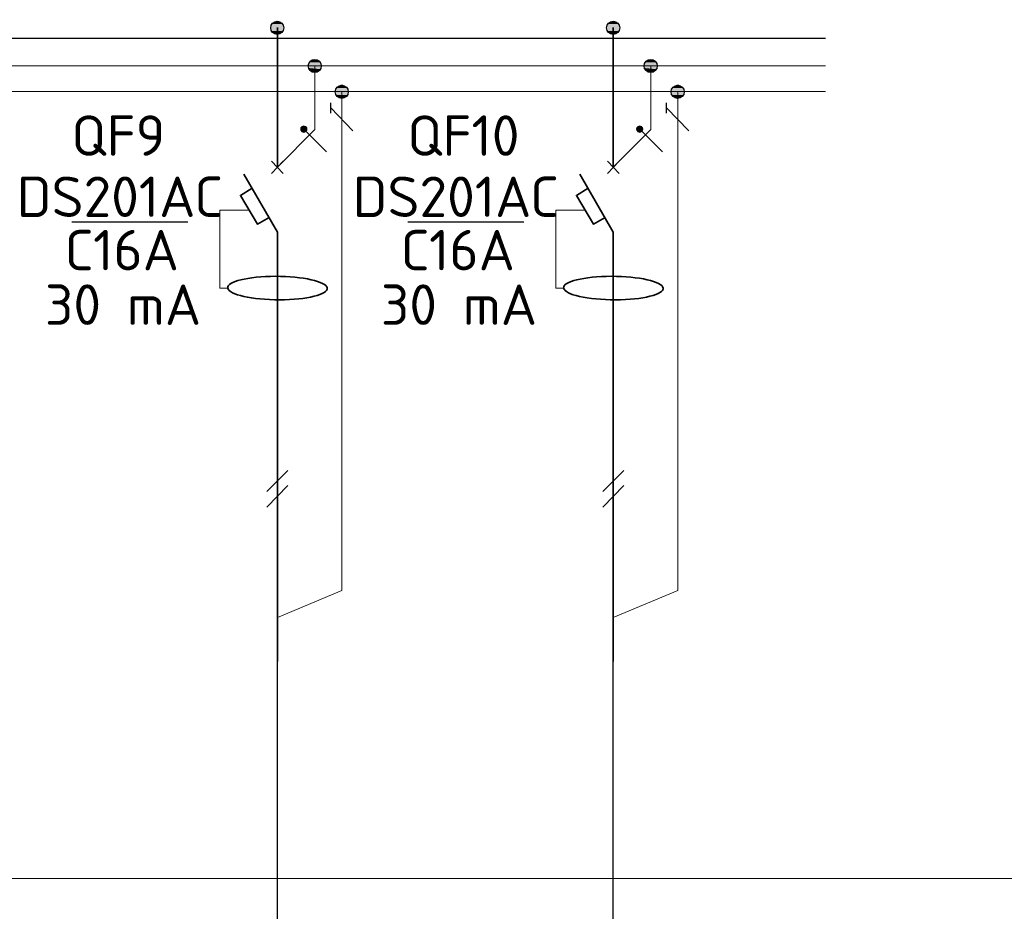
# Model space of a CAD drawing. Header units: millimetres. Extents: x 1114507 to 93926427, y 174473 to 817039.
# Tile 36 of 256: x 1355811 to 1362924, y 772269 to 778708. Entities that reach past the tile are written whole.
import ezdxf

# ---------------------------------------------------------------- set-up
doc = ezdxf.new("R2010")
doc.units = ezdxf.units.MM
doc.layers.add('PDF4_Geometry', color=7, linetype='Continuous')
doc.layers.add('PDF4_Text', color=7, linetype='Continuous')
doc.layers.add('PDF4_Solid Fills', color=7, linetype='Continuous', true_color=0xdd0000)
doc.styles.add('ISOCPEUR 1', font='isocpeur.TTF')
doc.styles.add('PDF ISOCPEUR', font='isocpeur.TTF')

msp = doc.modelspace()

# ---------------------------------------------------------------- linework, layer by layer
at = {"layer": 'PDF4_Geometry', "lineweight": 25}
msp.add_line((1347587.7, 778574.7, 0), (1361631.1, 778574.7, 0), dxfattribs=at)
at = {"layer": 'PDF4_Geometry', "lineweight": 18, "elevation": 0}
msp.add_lwpolyline([(1372854.6, 783538.5), (1372854.6, 772505.5), (1335313.7, 772505.5), (1335313.7, 783538.5)], close=True, dxfattribs=at)
at = {"layer": 'PDF4_Geometry', "lineweight": 35, "elevation": 0}
for points in [[(1357672, 777642.9), (1357672, 778650.9)], [(1360098.9, 777642.9), (1360098.9, 778650.9)], [(1357629.7, 777596.3), (1357714.4, 777685.3)], [(1357714.4, 777596.3), (1357629.7, 777685.3)], [(1360056.5, 777596.3), (1360141.2, 777685.3)], [(1360141.2, 777596.3), (1360056.5, 777685.3)], [(1357672, 777172.8), (1357430.6, 777592.1)], [(1360098.9, 777172.8), (1359857.5, 777592.1)], [(1357489.9, 777490.4), (1357405.2, 777439.6), (1357528, 777232.1), (1357612.8, 777278.7)], [(1359916.8, 777490.4), (1359832.1, 777439.6), (1359954.9, 777232.1), (1360039.6, 777278.7)], [(1357672, 774072.5), (1357672, 777172.8)], [(1360098.9, 774072.5), (1360098.9, 777172.8)]]:
    msp.add_lwpolyline(points, dxfattribs=at)
at = {"layer": 'PDF4_Geometry', "lineweight": 9, "elevation": 0}
for points in [[(1361631.1, 778375.6), (1347587.7, 778375.6), (1336266.7, 778375.6)], [(1357943.1, 778375.6), (1357943.1, 777914), (1357672, 777642.9)], [(1360370, 778375.6), (1360370, 777914), (1360098.9, 777642.9)], [(1361631.1, 778189.3), (1336266.7, 778189.3)], [(1358137.9, 778189.3), (1358137.9, 774585), (1357672, 774390.2)], [(1360564.8, 778189.3), (1360564.8, 774585), (1360098.9, 774390.2)]]:
    msp.add_lwpolyline(points, dxfattribs=at)
at = {"layer": 'PDF4_Geometry', "lineweight": 25, "elevation": 0}
for points in [[(1358057.5, 778032.6), (1358057.5, 778108.8)], [(1358218.4, 777905.5), (1358057.5, 778070.7)], [(1360484.3, 778032.6), (1360484.3, 778108.8)], [(1360645.3, 777905.5), (1360484.3, 778070.7)], [(1358027.8, 777753), (1357862.6, 777918.2)], [(1360454.7, 777753), (1360289.5, 777918.2)], [(1357026.2, 777244.8), (1356187.6, 777244.8)], [(1359453, 777244.8), (1358614.4, 777244.8)], [(1357595.8, 775300.8), (1357748.3, 775453.2)], [(1360022.7, 775300.8), (1360175.1, 775453.2)], [(1357595.8, 775186.4), (1357748.3, 775343.1)], [(1360022.7, 775186.4), (1360175.1, 775343.1)]]:
    msp.add_lwpolyline(points, dxfattribs=at)
for points in [[(1357862.6, 777939.4), (1357849.9, 777935.2), (1357841.5, 777926.7), (1357841.5, 777909.7), (1357849.9, 777901.3), (1357862.6, 777897), (1357875.3, 777901.3), (1357883.8, 777909.7), (1357883.8, 777926.7), (1357875.3, 777935.2)], [(1360289.5, 777939.4), (1360276.8, 777935.2), (1360268.3, 777926.7), (1360268.3, 777909.7), (1360276.8, 777901.3), (1360289.5, 777897), (1360302.2, 777901.3), (1360310.7, 777909.7), (1360310.7, 777926.7), (1360302.2, 777935.2)], [(1357748.3, 775343.1), (1357595.8, 775186.4)], [(1360175.1, 775343.1), (1360022.7, 775186.4)]]:
    msp.add_lwpolyline(points, close=True, dxfattribs=at)
at = {"layer": 'PDF4_Geometry', "lineweight": 20, "elevation": 0}
for points in [[(1357307.8, 776770.4), (1357257, 776770.4), (1357257, 777333.7), (1357468.8, 777333.7)], [(1359734.7, 776770.4), (1359683.8, 776770.4), (1359683.8, 777333.7), (1359895.6, 777333.7)]]:
    msp.add_lwpolyline(points, dxfattribs=at)
at = {"layer": 'PDF4_Geometry', "lineweight": 30, "elevation": 0}
for points in [[(1357672, 768333.7), (1357672, 774369)], [(1360098.9, 768333.7), (1360098.9, 774369)]]:
    msp.add_lwpolyline(points, dxfattribs=at)
at = {"layer": 'PDF4_Geometry', "lineweight": 30}
for centre in [(1357671.2, 778649.2, 0), (1360098.1, 778649.2, 0), (1357942.3, 778373.9, 0), (1360369.1, 778373.9, 0), (1358137.1, 778187.5, 0), (1360564, 778187.5, 0)]:
    msp.add_circle(centre, 47.4, dxfattribs=at)
at = {"layer": 'PDF4_Geometry', "lineweight": 35}
for centre in [(1357672.8, 776770, 0), (1360099.6, 776770, 0)]:
    msp.add_ellipse(centre, major_axis=(-359.6, 3.2), ratio=0.236038, start_param=3.184456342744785, end_param=9.467641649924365, dxfattribs=at)
at = {"layer": 'PDF4_Solid Fills', "transparency": 33554559}
for points in [[(1357638.2, 778680.6, 0), (1357714.4, 778676.3, 0), (1357629.7, 778676.3, 0)], [(1357642.4, 778689, 0), (1357710.2, 778680.6, 0), (1357638.2, 778680.6, 0)], [(1357638.2, 778680.6, 0), (1357710.2, 778680.6, 0), (1357714.4, 778676.3, 0)], [(1357650.9, 778693.3, 0), (1357701.7, 778689, 0), (1357642.4, 778689, 0)], [(1357642.4, 778689, 0), (1357701.7, 778689, 0), (1357710.2, 778680.6, 0)], [(1357659.3, 778697.5, 0), (1357693.2, 778693.3, 0), (1357650.9, 778693.3, 0)], [(1357650.9, 778693.3, 0), (1357693.2, 778693.3, 0), (1357701.7, 778689, 0)], [(1357659.3, 778697.5, 0), (1357684.8, 778697.5, 0), (1357693.2, 778693.3, 0)], [(1360065, 778680.6, 0), (1360141.2, 778676.3, 0), (1360056.5, 778676.3, 0)], [(1360069.2, 778689, 0), (1360137, 778680.6, 0), (1360065, 778680.6, 0)], [(1360065, 778680.6, 0), (1360137, 778680.6, 0), (1360141.2, 778676.3, 0)], [(1360077.7, 778693.3, 0), (1360128.5, 778689, 0), (1360069.2, 778689, 0)], [(1360069.2, 778689, 0), (1360128.5, 778689, 0), (1360137, 778680.6, 0)], [(1360086.2, 778697.5, 0), (1360120.1, 778693.3, 0), (1360077.7, 778693.3, 0)], [(1360077.7, 778693.3, 0), (1360120.1, 778693.3, 0), (1360128.5, 778689, 0)], [(1360086.2, 778697.5, 0), (1360111.6, 778697.5, 0), (1360120.1, 778693.3, 0)], [(1357629.7, 778676.3, 0), (1357718.6, 778667.9, 0), (1357625.5, 778667.9, 0)], [(1357625.5, 778667.9, 0), (1357718.6, 778659.4, 0), (1357625.5, 778659.4, 0)], [(1357625.5, 778667.9, 0), (1357718.6, 778667.9, 0), (1357718.6, 778659.4, 0)], [(1357625.5, 778659.4, 0), (1357718.6, 778650.9, 0), (1357625.5, 778650.9, 0)], [(1357625.5, 778659.4, 0), (1357718.6, 778659.4, 0), (1357718.6, 778650.9, 0)], [(1357625.5, 778650.9, 0), (1357718.6, 778638.2, 0), (1357625.5, 778638.2, 0)], [(1357625.5, 778650.9, 0), (1357718.6, 778650.9, 0), (1357718.6, 778638.2, 0)], [(1357625.5, 778638.2, 0), (1357718.6, 778629.7, 0), (1357625.5, 778629.7, 0)], [(1357625.5, 778638.2, 0), (1357718.6, 778638.2, 0), (1357718.6, 778629.7, 0)], [(1357625.5, 778629.7, 0), (1357714.4, 778625.5, 0), (1357629.7, 778625.5, 0)], [(1357625.5, 778629.7, 0), (1357718.6, 778629.7, 0), (1357714.4, 778625.5, 0)], [(1357629.7, 778676.3, 0), (1357714.4, 778676.3, 0), (1357718.6, 778667.9, 0)], [(1357629.7, 778625.5, 0), (1357710.2, 778617, 0), (1357638.2, 778617, 0)], [(1357629.7, 778625.5, 0), (1357714.4, 778625.5, 0), (1357710.2, 778617, 0)], [(1357638.2, 778617, 0), (1357701.7, 778608.6, 0), (1357642.4, 778608.6, 0)], [(1357638.2, 778617, 0), (1357710.2, 778617, 0), (1357701.7, 778608.6, 0)], [(1360056.5, 778676.3, 0), (1360145.5, 778667.9, 0), (1360052.3, 778667.9, 0)], [(1360052.3, 778667.9, 0), (1360145.5, 778659.4, 0), (1360052.3, 778659.4, 0)], [(1360052.3, 778667.9, 0), (1360145.5, 778667.9, 0), (1360145.5, 778659.4, 0)], [(1360052.3, 778659.4, 0), (1360145.5, 778650.9, 0), (1360052.3, 778650.9, 0)], [(1360052.3, 778659.4, 0), (1360145.5, 778659.4, 0), (1360145.5, 778650.9, 0)], [(1360052.3, 778650.9, 0), (1360145.5, 778638.2, 0), (1360052.3, 778638.2, 0)], [(1360052.3, 778650.9, 0), (1360145.5, 778650.9, 0), (1360145.5, 778638.2, 0)], [(1360052.3, 778638.2, 0), (1360145.5, 778629.7, 0), (1360052.3, 778629.7, 0)], [(1360052.3, 778638.2, 0), (1360145.5, 778638.2, 0), (1360145.5, 778629.7, 0)], [(1360052.3, 778629.7, 0), (1360141.2, 778625.5, 0), (1360056.5, 778625.5, 0)], [(1360052.3, 778629.7, 0), (1360145.5, 778629.7, 0), (1360141.2, 778625.5, 0)], [(1360056.5, 778676.3, 0), (1360141.2, 778676.3, 0), (1360145.5, 778667.9, 0)], [(1360056.5, 778625.5, 0), (1360137, 778617, 0), (1360065, 778617, 0)], [(1360056.5, 778625.5, 0), (1360141.2, 778625.5, 0), (1360137, 778617, 0)], [(1360065, 778617, 0), (1360128.5, 778608.6, 0), (1360069.2, 778608.6, 0)], [(1360065, 778617, 0), (1360137, 778617, 0), (1360128.5, 778608.6, 0)], [(1357642.4, 778608.6, 0), (1357693.2, 778604.3, 0), (1357650.9, 778604.3, 0)], [(1357642.4, 778608.6, 0), (1357701.7, 778608.6, 0), (1357693.2, 778604.3, 0)], [(1357659.3, 778604.3, 0), (1357676.3, 778600.1, 0), (1357667.8, 778600.1, 0)], [(1357659.3, 778604.3, 0), (1357684.8, 778604.3, 0), (1357676.3, 778600.1, 0)], [(1360069.2, 778608.6, 0), (1360120.1, 778604.3, 0), (1360077.7, 778604.3, 0)], [(1360069.2, 778608.6, 0), (1360128.5, 778608.6, 0), (1360120.1, 778604.3, 0)], [(1360086.2, 778604.3, 0), (1360103.1, 778600.1, 0), (1360094.7, 778600.1, 0)], [(1360086.2, 778604.3, 0), (1360111.6, 778604.3, 0), (1360103.1, 778600.1, 0)], [(1357909.2, 778409.5, 0), (1357985.5, 778401, 0), (1357900.8, 778401, 0)], [(1357900.8, 778401, 0), (1357989.7, 778392.6, 0), (1357900.8, 778392.6, 0)], [(1357900.8, 778401, 0), (1357985.5, 778401, 0), (1357989.7, 778392.6, 0)], [(1357913.5, 778413.7, 0), (1357981.2, 778409.5, 0), (1357909.2, 778409.5, 0)], [(1357909.2, 778409.5, 0), (1357981.2, 778409.5, 0), (1357985.5, 778401, 0)], [(1357921.9, 778418, 0), (1357972.8, 778413.7, 0), (1357913.5, 778413.7, 0)], [(1357913.5, 778413.7, 0), (1357972.8, 778413.7, 0), (1357981.2, 778409.5, 0)], [(1357930.4, 778422.2, 0), (1357964.3, 778418, 0), (1357921.9, 778418, 0)], [(1357921.9, 778418, 0), (1357964.3, 778418, 0), (1357972.8, 778413.7, 0)], [(1357930.4, 778422.2, 0), (1357955.8, 778422.2, 0), (1357964.3, 778418, 0)], [(1360336.1, 778409.5, 0), (1360412.3, 778401, 0), (1360327.6, 778401, 0)], [(1360327.6, 778401, 0), (1360416.5, 778392.6, 0), (1360327.6, 778392.6, 0)], [(1360327.6, 778401, 0), (1360412.3, 778401, 0), (1360416.5, 778392.6, 0)], [(1360340.3, 778413.7, 0), (1360408.1, 778409.5, 0), (1360336.1, 778409.5, 0)], [(1360336.1, 778409.5, 0), (1360408.1, 778409.5, 0), (1360412.3, 778401, 0)], [(1360348.8, 778418, 0), (1360399.6, 778413.7, 0), (1360340.3, 778413.7, 0)], [(1360340.3, 778413.7, 0), (1360399.6, 778413.7, 0), (1360408.1, 778409.5, 0)], [(1360357.3, 778422.2, 0), (1360391.1, 778418, 0), (1360348.8, 778418, 0)], [(1360348.8, 778418, 0), (1360391.1, 778418, 0), (1360399.6, 778413.7, 0)], [(1360357.3, 778422.2, 0), (1360382.7, 778422.2, 0), (1360391.1, 778418, 0)], [(1357900.8, 778392.6, 0), (1357989.7, 778384.1, 0), (1357896.5, 778384.1, 0)], [(1357896.5, 778384.1, 0), (1357993.9, 778375.6, 0), (1357896.5, 778375.6, 0)], [(1357896.5, 778384.1, 0), (1357989.7, 778384.1, 0), (1357993.9, 778375.6, 0)], [(1357896.5, 778375.6, 0), (1357989.7, 778367.2, 0), (1357896.5, 778367.2, 0)], [(1357896.5, 778375.6, 0), (1357993.9, 778375.6, 0), (1357989.7, 778367.2, 0)], [(1357896.5, 778367.2, 0), (1357989.7, 778358.7, 0), (1357900.8, 778358.7, 0)], [(1357896.5, 778367.2, 0), (1357989.7, 778367.2, 0), (1357989.7, 778358.7, 0)], [(1357900.8, 778392.6, 0), (1357989.7, 778392.6, 0), (1357989.7, 778384.1, 0)], [(1357900.8, 778358.7, 0), (1357985.5, 778350.2, 0), (1357900.8, 778350.2, 0)], [(1357900.8, 778358.7, 0), (1357989.7, 778358.7, 0), (1357985.5, 778350.2, 0)], [(1357900.8, 778350.2, 0), (1357981.2, 778341.7, 0), (1357909.2, 778341.7, 0)], [(1357900.8, 778350.2, 0), (1357985.5, 778350.2, 0), (1357981.2, 778341.7, 0)], [(1357909.2, 778341.7, 0), (1357972.8, 778337.5, 0), (1357913.5, 778337.5, 0)], [(1357909.2, 778341.7, 0), (1357981.2, 778341.7, 0), (1357972.8, 778337.5, 0)], [(1357913.5, 778337.5, 0), (1357964.3, 778333.3, 0), (1357921.9, 778333.3, 0)], [(1357913.5, 778337.5, 0), (1357972.8, 778337.5, 0), (1357964.3, 778333.3, 0)], [(1357921.9, 778333.3, 0), (1357955.8, 778329, 0), (1357930.4, 778329, 0)], [(1357921.9, 778333.3, 0), (1357964.3, 778333.3, 0), (1357955.8, 778329, 0)], [(1360327.6, 778392.6, 0), (1360416.5, 778384.1, 0), (1360323.4, 778384.1, 0)], [(1360323.4, 778384.1, 0), (1360420.8, 778375.6, 0), (1360323.4, 778375.6, 0)], [(1360323.4, 778384.1, 0), (1360416.5, 778384.1, 0), (1360420.8, 778375.6, 0)], [(1360323.4, 778375.6, 0), (1360416.5, 778367.2, 0), (1360323.4, 778367.2, 0)], [(1360323.4, 778375.6, 0), (1360420.8, 778375.6, 0), (1360416.5, 778367.2, 0)], [(1360323.4, 778367.2, 0), (1360416.5, 778358.7, 0), (1360327.6, 778358.7, 0)], [(1360323.4, 778367.2, 0), (1360416.5, 778367.2, 0), (1360416.5, 778358.7, 0)], [(1360327.6, 778392.6, 0), (1360416.5, 778392.6, 0), (1360416.5, 778384.1, 0)], [(1360327.6, 778358.7, 0), (1360412.3, 778350.2, 0), (1360327.6, 778350.2, 0)], [(1360327.6, 778358.7, 0), (1360416.5, 778358.7, 0), (1360412.3, 778350.2, 0)], [(1360327.6, 778350.2, 0), (1360408.1, 778341.7, 0), (1360336.1, 778341.7, 0)], [(1360327.6, 778350.2, 0), (1360412.3, 778350.2, 0), (1360408.1, 778341.7, 0)], [(1360336.1, 778341.7, 0), (1360399.6, 778337.5, 0), (1360340.3, 778337.5, 0)], [(1360336.1, 778341.7, 0), (1360408.1, 778341.7, 0), (1360399.6, 778337.5, 0)], [(1360340.3, 778337.5, 0), (1360391.1, 778333.3, 0), (1360348.8, 778333.3, 0)], [(1360340.3, 778337.5, 0), (1360399.6, 778337.5, 0), (1360391.1, 778333.3, 0)], [(1360348.8, 778333.3, 0), (1360382.7, 778329, 0), (1360357.3, 778329, 0)], [(1360348.8, 778333.3, 0), (1360391.1, 778333.3, 0), (1360382.7, 778329, 0)], [(1358095.6, 778214.7, 0), (1358184.5, 778206.2, 0), (1358091.3, 778206.2, 0)], [(1358091.3, 778206.2, 0), (1358184.5, 778197.7, 0), (1358091.3, 778197.7, 0)], [(1358091.3, 778206.2, 0), (1358184.5, 778206.2, 0), (1358184.5, 778197.7, 0)], [(1358091.3, 778197.7, 0), (1358184.5, 778189.3, 0), (1358091.3, 778189.3, 0)], [(1358091.3, 778197.7, 0), (1358184.5, 778197.7, 0), (1358184.5, 778189.3, 0)], [(1358091.3, 778189.3, 0), (1358184.5, 778180.8, 0), (1358091.3, 778180.8, 0)], [(1358091.3, 778189.3, 0), (1358184.5, 778189.3, 0), (1358184.5, 778180.8, 0)], [(1358104.1, 778223.2, 0), (1358180.3, 778214.7, 0), (1358095.6, 778214.7, 0)], [(1358095.6, 778214.7, 0), (1358180.3, 778214.7, 0), (1358184.5, 778206.2, 0)], [(1358108.3, 778227.4, 0), (1358176.1, 778223.2, 0), (1358104.1, 778223.2, 0)], [(1358104.1, 778223.2, 0), (1358176.1, 778223.2, 0), (1358180.3, 778214.7, 0)], [(1358116.8, 778231.6, 0), (1358167.6, 778227.4, 0), (1358108.3, 778227.4, 0)], [(1358108.3, 778227.4, 0), (1358167.6, 778227.4, 0), (1358176.1, 778223.2, 0)], [(1358125.2, 778235.9, 0), (1358159.1, 778231.6, 0), (1358116.8, 778231.6, 0)], [(1358116.8, 778231.6, 0), (1358159.1, 778231.6, 0), (1358167.6, 778227.4, 0)], [(1358133.7, 778240.1, 0), (1358150.6, 778235.9, 0), (1358125.2, 778235.9, 0)], [(1358125.2, 778235.9, 0), (1358150.6, 778235.9, 0), (1358159.1, 778231.6, 0)], [(1358133.7, 778240.1, 0), (1358142.2, 778240.1, 0), (1358150.6, 778235.9, 0)], [(1360522.4, 778214.7, 0), (1360611.4, 778206.2, 0), (1360518.2, 778206.2, 0)], [(1360518.2, 778206.2, 0), (1360611.4, 778197.7, 0), (1360518.2, 778197.7, 0)], [(1360518.2, 778206.2, 0), (1360611.4, 778206.2, 0), (1360611.4, 778197.7, 0)], [(1360518.2, 778197.7, 0), (1360611.4, 778189.3, 0), (1360518.2, 778189.3, 0)], [(1360518.2, 778197.7, 0), (1360611.4, 778197.7, 0), (1360611.4, 778189.3, 0)], [(1360518.2, 778189.3, 0), (1360611.4, 778180.8, 0), (1360518.2, 778180.8, 0)], [(1360518.2, 778189.3, 0), (1360611.4, 778189.3, 0), (1360611.4, 778180.8, 0)], [(1360530.9, 778223.2, 0), (1360607.1, 778214.7, 0), (1360522.4, 778214.7, 0)], [(1360522.4, 778214.7, 0), (1360607.1, 778214.7, 0), (1360611.4, 778206.2, 0)], [(1360535.1, 778227.4, 0), (1360602.9, 778223.2, 0), (1360530.9, 778223.2, 0)], [(1360530.9, 778223.2, 0), (1360602.9, 778223.2, 0), (1360607.1, 778214.7, 0)], [(1360543.6, 778231.6, 0), (1360594.4, 778227.4, 0), (1360535.1, 778227.4, 0)], [(1360535.1, 778227.4, 0), (1360594.4, 778227.4, 0), (1360602.9, 778223.2, 0)], [(1360552.1, 778235.9, 0), (1360586, 778231.6, 0), (1360543.6, 778231.6, 0)], [(1360543.6, 778231.6, 0), (1360586, 778231.6, 0), (1360594.4, 778227.4, 0)], [(1360560.5, 778240.1, 0), (1360577.5, 778235.9, 0), (1360552.1, 778235.9, 0)], [(1360552.1, 778235.9, 0), (1360577.5, 778235.9, 0), (1360586, 778231.6, 0)], [(1360560.5, 778240.1, 0), (1360569, 778240.1, 0), (1360577.5, 778235.9, 0)], [(1358091.3, 778180.8, 0), (1358184.5, 778172.3, 0), (1358091.3, 778172.3, 0)], [(1358091.3, 778180.8, 0), (1358184.5, 778180.8, 0), (1358184.5, 778172.3, 0)], [(1358091.3, 778172.3, 0), (1358180.3, 778163.9, 0), (1358095.6, 778163.9, 0)], [(1358091.3, 778172.3, 0), (1358184.5, 778172.3, 0), (1358180.3, 778163.9, 0)], [(1358095.6, 778163.9, 0), (1358176.1, 778155.4, 0), (1358104.1, 778155.4, 0)], [(1358095.6, 778163.9, 0), (1358180.3, 778163.9, 0), (1358176.1, 778155.4, 0)], [(1358104.1, 778155.4, 0), (1358167.6, 778151.2, 0), (1358108.3, 778151.2, 0)], [(1358104.1, 778155.4, 0), (1358176.1, 778155.4, 0), (1358167.6, 778151.2, 0)], [(1358108.3, 778151.2, 0), (1358159.1, 778146.9, 0), (1358116.8, 778146.9, 0)], [(1358108.3, 778151.2, 0), (1358167.6, 778151.2, 0), (1358159.1, 778146.9, 0)], [(1358116.8, 778146.9, 0), (1358150.6, 778142.7, 0), (1358125.2, 778142.7, 0)], [(1358116.8, 778146.9, 0), (1358159.1, 778146.9, 0), (1358150.6, 778142.7, 0)], [(1360518.2, 778180.8, 0), (1360611.4, 778172.3, 0), (1360518.2, 778172.3, 0)], [(1360518.2, 778180.8, 0), (1360611.4, 778180.8, 0), (1360611.4, 778172.3, 0)], [(1360518.2, 778172.3, 0), (1360607.1, 778163.9, 0), (1360522.4, 778163.9, 0)], [(1360518.2, 778172.3, 0), (1360611.4, 778172.3, 0), (1360607.1, 778163.9, 0)], [(1360522.4, 778163.9, 0), (1360602.9, 778155.4, 0), (1360530.9, 778155.4, 0)], [(1360522.4, 778163.9, 0), (1360607.1, 778163.9, 0), (1360602.9, 778155.4, 0)], [(1360530.9, 778155.4, 0), (1360594.4, 778151.2, 0), (1360535.1, 778151.2, 0)], [(1360530.9, 778155.4, 0), (1360602.9, 778155.4, 0), (1360594.4, 778151.2, 0)], [(1360535.1, 778151.2, 0), (1360586, 778146.9, 0), (1360543.6, 778146.9, 0)], [(1360535.1, 778151.2, 0), (1360594.4, 778151.2, 0), (1360586, 778146.9, 0)], [(1360543.6, 778146.9, 0), (1360577.5, 778142.7, 0), (1360552.1, 778142.7, 0)], [(1360543.6, 778146.9, 0), (1360586, 778146.9, 0), (1360577.5, 778142.7, 0)], [(1357841.5, 777926.7, 0), (1357888.1, 777922.4, 0), (1357837.2, 777922.4, 0)], [(1357837.2, 777922.4, 0), (1357888.1, 777918.2, 0), (1357837.2, 777918.2, 0)], [(1357837.2, 777922.4, 0), (1357888.1, 777922.4, 0), (1357888.1, 777918.2, 0)], [(1357837.2, 777918.2, 0), (1357888.1, 777914, 0), (1357837.2, 777914, 0)], [(1357837.2, 777918.2, 0), (1357888.1, 777918.2, 0), (1357888.1, 777914, 0)], [(1357837.2, 777914, 0), (1357883.8, 777909.7, 0), (1357841.5, 777909.7, 0)], [(1357837.2, 777914, 0), (1357888.1, 777914, 0), (1357883.8, 777909.7, 0)], [(1357845.7, 777935.2, 0), (1357883.8, 777930.9, 0), (1357841.5, 777930.9, 0)], [(1357841.5, 777930.9, 0), (1357883.8, 777926.7, 0), (1357841.5, 777926.7, 0)], [(1357841.5, 777930.9, 0), (1357883.8, 777930.9, 0), (1357883.8, 777926.7, 0)], [(1357841.5, 777926.7, 0), (1357883.8, 777926.7, 0), (1357888.1, 777922.4, 0)], [(1357841.5, 777909.7, 0), (1357883.8, 777905.5, 0), (1357841.5, 777905.5, 0)], [(1357841.5, 777909.7, 0), (1357883.8, 777909.7, 0), (1357883.8, 777905.5, 0)], [(1357841.5, 777905.5, 0), (1357879.6, 777901.3, 0), (1357845.7, 777901.3, 0)], [(1357841.5, 777905.5, 0), (1357883.8, 777905.5, 0), (1357879.6, 777901.3, 0)], [(1357849.9, 777939.4, 0), (1357879.6, 777935.2, 0), (1357845.7, 777935.2, 0)], [(1357845.7, 777935.2, 0), (1357879.6, 777935.2, 0), (1357883.8, 777930.9, 0)], [(1357845.7, 777901.3, 0), (1357879.6, 777897, 0), (1357849.9, 777897, 0)], [(1357845.7, 777901.3, 0), (1357879.6, 777901.3, 0), (1357879.6, 777897, 0)], [(1357849.9, 777939.4, 0), (1357879.6, 777939.4, 0), (1357879.6, 777935.2, 0)], [(1357862.6, 777943.6, 0), (1357871.1, 777939.4, 0), (1357858.4, 777939.4, 0)], [(1357862.6, 777943.6, 0), (1357866.9, 777943.6, 0), (1357871.1, 777939.4, 0)], [(1360268.3, 777926.7, 0), (1360314.9, 777922.4, 0), (1360264.1, 777922.4, 0)], [(1360264.1, 777922.4, 0), (1360314.9, 777918.2, 0), (1360264.1, 777918.2, 0)], [(1360264.1, 777922.4, 0), (1360314.9, 777922.4, 0), (1360314.9, 777918.2, 0)], [(1360264.1, 777918.2, 0), (1360314.9, 777914, 0), (1360264.1, 777914, 0)], [(1360264.1, 777918.2, 0), (1360314.9, 777918.2, 0), (1360314.9, 777914, 0)], [(1360264.1, 777914, 0), (1360310.7, 777909.7, 0), (1360268.3, 777909.7, 0)], [(1360264.1, 777914, 0), (1360314.9, 777914, 0), (1360310.7, 777909.7, 0)], [(1360272.5, 777935.2, 0), (1360310.7, 777930.9, 0), (1360268.3, 777930.9, 0)], [(1360268.3, 777930.9, 0), (1360310.7, 777926.7, 0), (1360268.3, 777926.7, 0)], [(1360268.3, 777930.9, 0), (1360310.7, 777930.9, 0), (1360310.7, 777926.7, 0)], [(1360268.3, 777926.7, 0), (1360310.7, 777926.7, 0), (1360314.9, 777922.4, 0)], [(1360268.3, 777909.7, 0), (1360310.7, 777905.5, 0), (1360268.3, 777905.5, 0)], [(1360268.3, 777909.7, 0), (1360310.7, 777909.7, 0), (1360310.7, 777905.5, 0)], [(1360268.3, 777905.5, 0), (1360306.4, 777901.3, 0), (1360272.5, 777901.3, 0)], [(1360268.3, 777905.5, 0), (1360310.7, 777905.5, 0), (1360306.4, 777901.3, 0)], [(1360276.8, 777939.4, 0), (1360306.4, 777935.2, 0), (1360272.5, 777935.2, 0)], [(1360272.5, 777935.2, 0), (1360306.4, 777935.2, 0), (1360310.7, 777930.9, 0)], [(1360272.5, 777901.3, 0), (1360306.4, 777897, 0), (1360276.8, 777897, 0)], [(1360272.5, 777901.3, 0), (1360306.4, 777901.3, 0), (1360306.4, 777897, 0)], [(1360276.8, 777939.4, 0), (1360306.4, 777939.4, 0), (1360306.4, 777935.2, 0)], [(1360289.5, 777943.6, 0), (1360298, 777939.4, 0), (1360285.3, 777939.4, 0)], [(1360289.5, 777943.6, 0), (1360293.7, 777943.6, 0), (1360298, 777939.4, 0)], [(1357854.2, 777897, 0), (1357871.1, 777892.8, 0), (1357858.4, 777892.8, 0)], [(1357854.2, 777897, 0), (1357875.3, 777897, 0), (1357871.1, 777892.8, 0)], [(1360281, 777897, 0), (1360298, 777892.8, 0), (1360285.3, 777892.8, 0)], [(1360281, 777897, 0), (1360302.2, 777897, 0), (1360298, 777892.8, 0)]]:
    msp.add_solid(points, dxfattribs=at)

# ---------------------------------------------------------------- texts
at = {"linetype": 'ByBlock', "lineweight": 30, "ltscale": 10, "insert": (1197603, 784433.1, 0), "char_height": 250, "width": 18040, "attachment_point": 1, "style": 'ISOCPEUR 1'}
msp.add_mtext('     Рабочая документация по объекту: {\\C7;школы ^J}     Настоящий проект выполнен на основании чертежей марки АС, ВК и ОВ в соответствии с требованиями КМК и ПУЭ.\\P     Внешнее электроснабжение решается в отдельном проекте "Внутриплощадочных сетей"\\P     Проект энергоснабжения школы.\\P     Установленная мощность 33,6 кВт; Расчетная мощность 30,2 кВт  \\P     По надежности энергоснабжения школа относится к потребителям II категории.\\P\\pi1291.6675,t0,19518.5175;{\\LСиловое электрооборудование:\\P\\pi0,tz;}     В качестве вводно-распределительного и силового щита принят щит {\\C0;ПР11-3060-21УЗ (изготовить индв. по заказу) }. В качестве осветительного и силового щита принять щит ЩРВ-6 {\\C0;(изготовить индв. по заказу)} и щит комплектный ОЩВ.\\P\\pt0,19518.5175;     Электропотребителями здания  являются: освещение, штепсельные розетки, электропотребители технологического оборудования. Главный распределительный щит, силовые щиты и щиты освещения приняты сборными с модульными автоматическими выключателями с установкой на DIN-рейку по индивидуальному заказу. В распределительных щитах предусматривается устройство заземляющей шины. Фазораспределение злектронагрузок должно быть равномерным. Автоматические выключатели на розеточных группах имеют устройства  защитного отключения. \\P\\ptz;     Силовыми электроприемниками являются потребители сантехнического и технологического оборудования помещений. Магистральные и распределительные сети выполняются медным кабелем ВВГнг  в винипластовых  трубах в стенах срыто под штукатуркой. Ответвительные коробки установить скрыто на стене.\\P     1.  Розетки разместить на высоте 1800 мм от чистого пола в  помещениях   для  пребывания  детей  (А также см. уточнение по плану)  согласно пункта 12.34 КМК КМК КМК 2.04.17-19. ^J     2.  Выключатели во всех помещениях разместить на высоте 1800 мм.  Отступ от проёмов дверей - 200 мм, а также см. уточнение по плану.^J  Допускается установка выключателей под потолком с управлением при помощи шнура. ПУЭ п. 6.6.31.^J  Установка штепсельных розеток в ванных комнатах, душевых, мыльных помещениях бань, помещениях, содержащих нагреватели для саун (далее по тексту «саунах»), а также в стиральных помещениях прачечных не допускается ПУЭ п. 7.1.48.^JМинимальное расстояние от выключателей, штепсельных розеток и элементов электроустановок до газопроводов должно быть не менее 0,5 м ПУЭ п. 7.1.50.\\P{\\O      \\L\\oЭлектроосвещение}\\P     В соответствии КМК КМК 2.01.05-19. в проекте предусматривается общее рабочее, эвакуационное освещение на напряжение 220В.  Рабочее освещение предусматривается во всех помещениях комплекса, эвакуационное - в коридорах, в фойе, лестничных клетках, вестибюле. На выходах по пути эвакуации устанавливаются световые указатели "Выход" с аккумуляторными  батареями. Светильники аварийного освещения обозначаются значком "А" и выбираются из числа светильников рабочего освещения и питаются от щита ЩАО. Управление освещением выполняется включателями, устанавливаемыми по месту. Выбор светильников произведен в соответствии с назначением помещений, их конструктивными особенностями и характеристикой окружающей среды. В качестве источников света приняты светильники потолочные светодиодные LED панели и {\\C0;светодиодные линейные светильники} . Групповые сети освещения выполняются медным кабелем ВВГнг в винипластовой трубе.\\P\\pi1896.36,t0,28627.16;{\\LЗаземление}\\P\\pi0,tz;     Для защиты от поражения  электрическим током применяется система заземления TN-S  (используется 3я и 5я  жила  кабеля) и выполняется уравнивание потенциалов. Все металлические нетоковедущие части электрооборудования подлежат заземлению. В качестве заземляющих проводников используются нулевые провода сети и специальные заземляющие проводники, прокладываемые совместно с рабочими проводниками от электрощитов до электропотребителей. Сопротивление растеканию тока заземляющих устройств не должно превышать 4 Ом в любое время года. Внутренний контур заземления необходимо присоединить к наружному контуру заземления. Защита от заноса высокого потенциала и уравнивание потенциалов выполняется путем присоединения металлической арматуры фундаментов к горизонтальному  заземлителю. Все соединения выполнить сваркой.', dxfattribs=at)
at = {"layer": 'PDF4_Text', "char_height": 292.09, "attachment_point": 7, "style": 'PDF ISOCPEUR'}
for s, insert in [('QF9', (1356183.3, 777725.3, 0)), ('QF10', (1358610.1, 777725.3, 0)), ('DS201АС', (1355789.4, 777282.9, 0)), ('DS201АС', (1358216.2, 777282.9, 0)), ('С16А', (1356145.2, 776897.5, 0)), ('С16А', (1358572.1, 776897.5, 0)), ('30 mA', (1355992.8, 776503.6, 0)), ('30 mA', (1358419.7, 776503.6, 0))]:
    msp.add_mtext(s, dxfattribs=dict(at, insert=insert))

doc.saveas('drawing.dxf')
